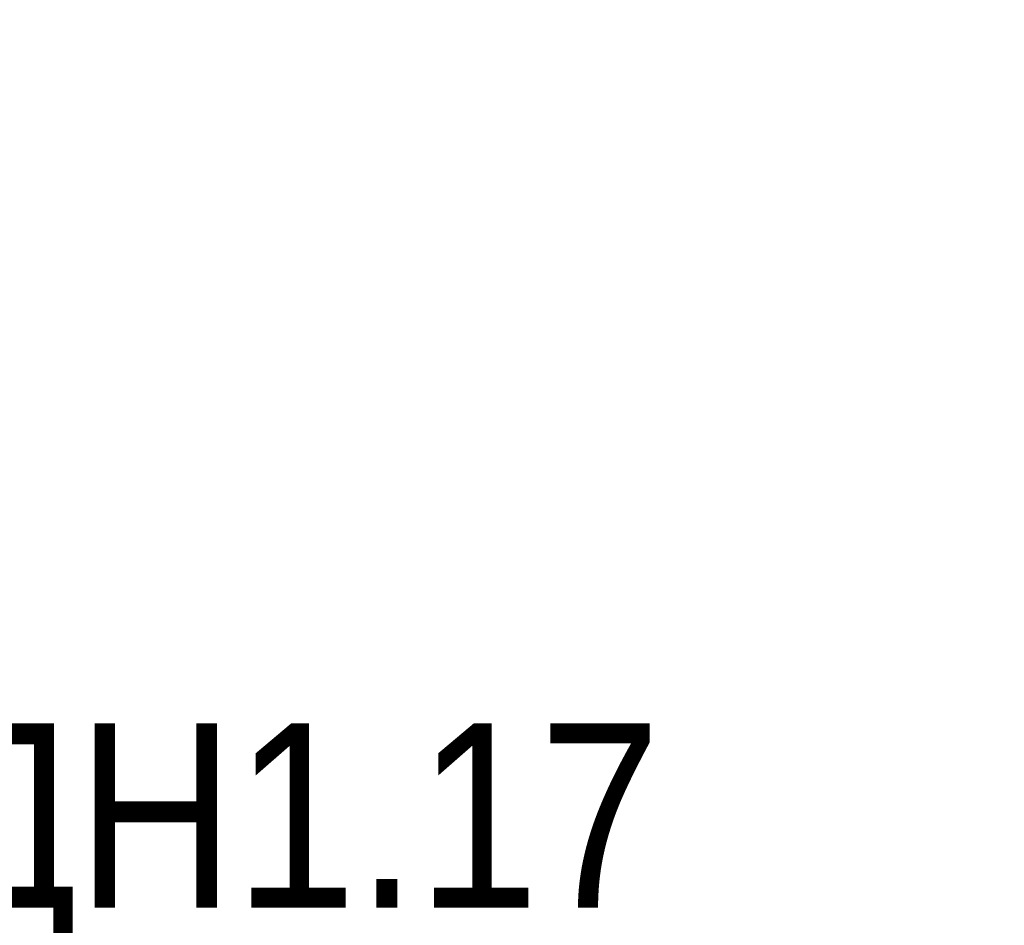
# Model space of a CAD drawing. Header units: millimetres. Extents: x 2069 to 83669, y 801 to 118701.
# Tile 101 of 147: x 74103 to 75438, y 28759 to 29987. Entities that reach past the tile are written whole.
import ezdxf
from ezdxf import colors
from ezdxf.entities.mleader import LeaderData, LeaderLine
from ezdxf.enums import TextEntityAlignment as Align
from ezdxf.math import Vec2, Vec3

# ---------------------------------------------------------------- set-up
doc = ezdxf.new("R2018")
doc.units = ezdxf.units.MM
doc.layers.add('КИП_выноска', color=6, linetype='Continuous', lineweight=25)
doc.styles.add('Arial', font='arial.ttf', dxfattribs={"width": 0.85, "height": 350})
doc.styles.add('GOST 2.304', font='simplex.shx', dxfattribs={"width": 0.65, "oblique": 15})
doc.styles.get("Standard").update_dxf_attribs({"font": 'arial.ttf'})

# ---------------------------------------------------------------- blocks, each defined once
blk = doc.blocks.new('_None')
blk = doc.blocks.new('*U216')
at = {"color": 0, "linetype": 'Continuous', "lineweight": 30, "ltscale": 75, "width": 0.85, "flags": 104}
blk.add_attdef('ПРИМЕЧАНИЕ_1', text='', height=2.5, dxfattribs=at).set_placement((8, 3.611), align=Align.BOTTOM_CENTER)
at = {"color": 0, "lineweight": 30, "style": 'GOST 2.304', "width": 0.85}
for tag, p in [('ИМЯ_КАБЕЛЯ_1', (8, -2.5)), ('ИМЯ_КАБЕЛЯ_2', (8, -7.5)), ('ИМЯ_КАБЕЛЯ_3', (8, -12.5)), ('ИМЯ_КАБЕЛЯ_4', (8, -17.5)), ('ИМЯ_КАБЕЛЯ_5', (8, -22.5)), ('ИМЯ_КАБЕЛЯ_6', (8, -27.5)), ('ИМЯ_КАБЕЛЯ_7', (8, -32.5)), ('ИМЯ_КАБЕЛЯ_8', (8, -37.5)), ('ИМЯ_КАБЕЛЯ_9', (8, -42.5))]:
    blk.add_attdef(tag, text='', height=2.5, dxfattribs=at).set_placement(p, align=Align.BOTTOM_CENTER)
at = {"color": 0, "lineweight": 30, "width": 0.85, "flags": 104}
blk.add_attdef('ПРИМЕЧАНИЕ_2', text='', height=2.5, dxfattribs=at).set_placement((8, -7.53), align=Align.BOTTOM_CENTER)

msp = doc.modelspace()

# ---------------------------------------------------------------- leaders
at = {"layer": 'КИП_выноска'}
ml = msp.add_multileader_mtext('Standard', dxfattribs=at)
ml.set_content('ШУ-ДН1.17', color=256, style='Arial')
ml.set_leader_properties(color=256, linetype='ByLayer', lineweight=-1)
ml.set_arrow_properties(name='NONE')
ml.build(insert=Vec2(0, 0))
ml.multileader.update_dxf_attribs({"has_dogleg": 0, "text_left_attachment_type": 6, "text_right_attachment_type": 6, "dogleg_length": 0.5, "arrow_head_size": 300})
ctx = ml.context
ctx.base_point, ctx.char_height, ctx.arrow_head_size, ctx.landing_gap_size, ctx.plane_origin = Vec3(73356.6, 28724.8), 250, 300, 100, Vec3(74123.9, 29072.8)
ctx.left_attachment, ctx.right_attachment, ctx.text_align_type = 6, 6, 2
notes = []
notes.append((ctx, [(1, (1, 1, 0), (75073, 28724.8), (-1, 0), 0.5, [(0, [(77573.9, 27933.3)], 0, [])])]))
ctx.mtext.insert, ctx.mtext.alignment, ctx.mtext.flow_direction = Vec3(74972.5, 29033.1), 3, 5
ctx.mtext.has_bg_fill, ctx.mtext.bg_color, ctx.mtext.bg_scale_factor, ctx.mtext.bg_transparency, ctx.mtext.use_window_bg_color = 1, -1027028792, 1.5, 0, 1
for ctx, leaders in notes:
    for number, flags, end, landing, length, lines in leaders:
        leader = LeaderData()
        leader.index, (leader.has_last_leader_line, leader.has_dogleg_vector, leader.attachment_direction) = number, flags
        leader.last_leader_point, leader.dogleg_vector, leader.dogleg_length = Vec3(end), Vec3(landing), length
        for number, points, colour, breaks in lines:
            line = LeaderLine()
            line.index, line.vertices, line.color, line.breaks = number, Vec3.list(points), colors.encode_raw_color(colour), breaks
            leader.lines.append(line)
        ctx.leaders.append(leader)

# ---------------------------------------------------------------- next in the draw order: block references
ref = msp.add_blockref('*U216', (73472.5, 28474.8), dxfattribs=dict(at, xscale=100, yscale=100, zscale=100))
lines = msp.add_mtext('\\W0.8500;', dxfattribs={"layer": '0', "color": 0, "linetype": 'Continuous', "lineweight": 30, "ltscale": 75, "insert": (74272.5, 28835.8), "char_height": 2.5, "attachment_point": 1})
ref.add_attrib('ПРИМЕЧАНИЕ_1', '', (74272.5, 28835.8), dxfattribs={"flags": 104}).embed_mtext(lines)

# ---------------------------------------------------------------- next in the draw order: leaders
ml = msp.add_multileader_mtext('Standard', dxfattribs=at)
ml.set_content('LS1.17.1...LS1.17.4\\PДН1.17.1, ДН1.17.2', color=256, style='Arial')
ml.set_leader_properties(color=256, linetype='ByLayer', lineweight=-1)
ml.set_arrow_properties(name='NONE')
ml.build(insert=Vec2(0, 0))
ml.multileader.update_dxf_attribs({"has_dogleg": 0, "text_left_attachment_type": 6, "text_right_attachment_type": 6, "dogleg_length": 0.5, "arrow_head_size": 300})
ctx = ml.context
ctx.base_point, ctx.char_height, ctx.arrow_head_size, ctx.landing_gap_size, ctx.plane_origin = Vec3(73414.2, 32581.4), 250, 300, 100, Vec3(79286.8, 30020.8)
ctx.left_attachment, ctx.right_attachment, ctx.text_align_type = 6, 6, 2
notes = []
notes.append((ctx, [(1, (1, 1, 0), (76245.6, 32581.4), (-1, 0), 0.5, [(0, [(78136.3, 29031.1)], 0, [])])]))
ctx.mtext.insert, ctx.mtext.width, ctx.mtext.alignment, ctx.mtext.flow_direction = Vec3(76145.1, 32889.7), 3078.848, 3, 5
ctx.mtext.has_bg_fill, ctx.mtext.bg_color, ctx.mtext.bg_scale_factor, ctx.mtext.bg_transparency, ctx.mtext.use_window_bg_color = 1, -1027028792, 1.5, 0, 1
for ctx, leaders in notes:
    for number, flags, end, landing, length, lines in leaders:
        leader = LeaderData()
        leader.index, (leader.has_last_leader_line, leader.has_dogleg_vector, leader.attachment_direction) = number, flags
        leader.last_leader_point, leader.dogleg_vector, leader.dogleg_length = Vec3(end), Vec3(landing), length
        for number, points, colour, breaks in lines:
            line = LeaderLine()
            line.index, line.vertices, line.color, line.breaks = number, Vec3.list(points), colors.encode_raw_color(colour), breaks
            leader.lines.append(line)
        ctx.leaders.append(leader)

doc.saveas('drawing.dxf')
